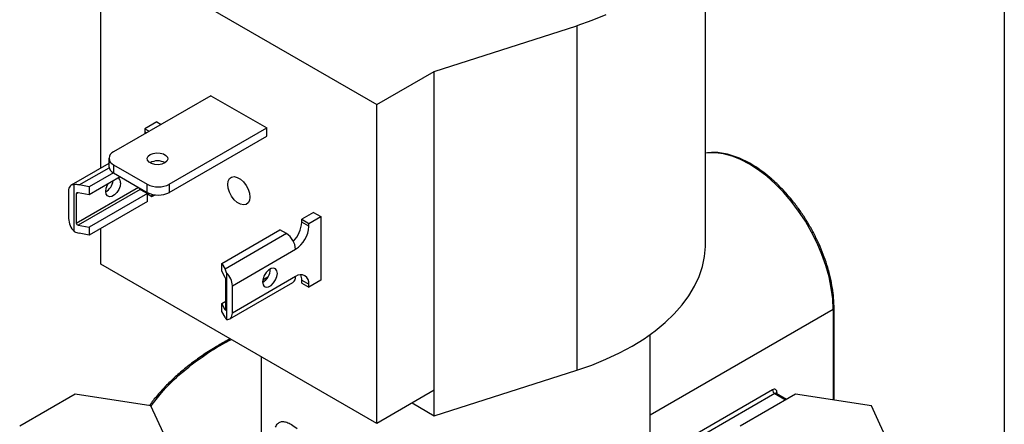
# Model space of a CAD drawing. Header units: inches. Extents: x 0.5 to 21.5, y 0.5 to 16.5.
# Tile 5 of 6: x 18.3 to 21.5, y 13.3 to 14.6. Entities that reach past the tile are written whole.
import ezdxf

# ---------------------------------------------------------------- set-up
doc = ezdxf.new("R2010")
doc.units = ezdxf.units.IN
doc.header["$LTSCALE"] = 2
doc.header["$MEASUREMENT"] = 0
doc.linetypes.add('SLD-Solid', pattern=[0])
doc.layers.add('TEXT', color=140, linetype='SLD-Solid', lineweight=25)

msp = doc.modelspace()

# ---------------------------------------------------------------- linework, layer by layer
for p, q in [((20.5435, 13.8353), (20.5435, 14.9376)), ((18.6072, 14.7919), (19.4911, 14.2817)), ((18.6072, 14.0779), (18.6072, 14.7919)), ((19.6749, 14.3878), (20.1311, 14.5336)), ((20.1311, 14.5336), (20.1311, 13.4313)), ((19.4911, 14.2817), (19.6749, 14.3878)), ((19.6749, 13.3671), (19.6749, 14.3878)), ((18.9597, 14.31), (18.6478, 14.13)), ((18.9597, 14.31), (19.1386, 14.2067)), ((19.4911, 13.261), (19.4911, 14.2817)), ((18.7868, 14.2261), (18.7486, 14.204)), ((18.7868, 14.2261), (18.8005, 14.2181)), ((18.7486, 14.1946), (18.7482, 14.1879)), ((18.7486, 14.204), (18.7624, 14.1961)), ((18.7486, 14.204), (18.7486, 14.1946)), ((18.7486, 14.1946), (18.7542, 14.1914)), ((18.8267, 14.0267), (19.1386, 14.2067)), ((19.1386, 14.1806), (19.1386, 14.2067)), ((18.8267, 14.0006), (19.1386, 14.1806)), ((18.6332, 14.0929), (18.5124, 14.0232)), ((18.6332, 14.1095), (18.6332, 14.0834)), ((18.8094, 14.0969), (18.8094, 14.0932)), ((18.5383, 14.0242), (18.6337, 14.0793)), ((18.6479, 14.063), (18.5703, 14.0182)), ((18.6478, 14.0891), (18.756, 14.0267)), ((18.6478, 14.0891), (18.6478, 14.063)), ((18.6478, 14.063), (18.756, 14.0006)), ((18.6698, 14.0503), (18.5703, 13.9929)), ((18.5039, 14.0044), (18.5039, 13.917)), ((18.5223, 13.8753), (18.5223, 14.0249)), ((18.5287, 13.9019), (18.7278, 14.0169)), ((18.5351, 13.9995), (18.5287, 13.9958)), ((18.733, 14.0101), (18.5351, 13.8958)), ((18.5703, 13.9929), (18.5351, 13.9995)), ((18.5703, 14.0182), (18.5383, 14.0242)), ((18.5703, 14.0182), (18.5703, 13.9929)), ((18.7564, 13.9966), (18.5703, 13.8892)), ((18.733, 14.0101), (18.7564, 13.9966)), ((18.7486, 14.0048), (18.7486, 14.0011)), ((18.756, 14.0006), (18.756, 14.0267)), ((18.7564, 13.9713), (18.7564, 13.9966)), ((18.8267, 14.0267), (18.8267, 14.0006)), ((18.5287, 13.9958), (18.5287, 13.9019)), ((18.7564, 13.9713), (18.5703, 13.8639)), ((18.7564, 13.9954), (18.7712, 13.9868)), ((18.7712, 13.9945), (18.7712, 13.9868)), ((18.7712, 13.9868), (18.7814, 13.9927)), ((19.2888, 13.9362), (19.2506, 13.9142)), ((19.2888, 13.9362), (19.3115, 13.9232)), ((19.2506, 13.9142), (19.2733, 13.9011)), ((19.2506, 13.9048), (19.2506, 13.9142)), ((19.2733, 13.8918), (19.2506, 13.9048)), ((19.2733, 13.9011), (19.3115, 13.9232)), ((19.3115, 13.9232), (19.3115, 13.719)), ((18.5351, 13.8958), (18.5703, 13.8892)), ((18.5703, 13.8892), (18.5703, 13.8639)), ((18.6072, 13.7712), (18.6072, 13.8852)), ((18.9945, 13.7733), (19.1806, 13.8807)), ((19.2019, 13.8685), (19.1806, 13.8807)), ((19.2733, 13.8918), (19.2733, 13.9011)), ((18.5703, 13.8639), (18.5383, 13.8699)), ((19.2019, 13.8685), (19.005, 13.7548)), ((19.0286, 13.7015), (19.2308, 13.8183)), ((19.4911, 13.261), (18.6072, 13.7712)), ((18.9945, 13.748), (18.9945, 13.7733)), ((18.9945, 13.7733), (19.005, 13.7548)), ((19.006, 13.7277), (18.9945, 13.748)), ((19.0081, 13.6252), (19.0081, 13.7191)), ((19.0102, 13.7433), (19.0102, 13.5936)), ((19.2308, 13.7309), (19.0286, 13.6141)), ((19.1258, 13.72), (19.1424, 13.7296)), ((19.2506, 13.7194), (19.2733, 13.7064)), ((19.2506, 13.7101), (19.2506, 13.7194)), ((19.3115, 13.719), (19.2733, 13.697)), ((19.0201, 13.5954), (19.2224, 13.7121)), ((19.0286, 13.6141), (19.0286, 13.7015)), ((19.2506, 13.7101), (19.2733, 13.697)), ((19.2733, 13.697), (19.2733, 13.7064)), ((18.9945, 13.6443), (19.0081, 13.6521)), ((18.9945, 13.6189), (18.9945, 13.6443)), ((19.006, 13.624), (18.9945, 13.6443)), ((19.005, 13.6005), (18.9945, 13.6189)), ((19.006, 13.624), (19.0081, 13.6252)), ((20.366, 13.2884), (20.9519, 13.6266)), ((20.9519, 13.6266), (20.9519, 13.3362)), ((20.9549, 13.3357), (20.9549, 13.6307)), ((20.366, 13.0923), (20.366, 13.5452)), ((19.121, 13.4746), (19.121, 13.2221)), ((19.6749, 13.2855), (20.1311, 13.4313)), ((19.6749, 13.3671), (19.4911, 13.261)), ((19.6749, 13.2855), (19.6749, 13.3671)), ((20.7578, 13.3684), (20.366, 13.1422)), ((18.5252, 13.3548), (18.3476, 13.2523)), ((18.7678, 13.3173), (18.5252, 13.3548)), ((20.7649, 13.3562), (20.3712, 13.1289)), ((20.8318, 13.3548), (20.6542, 13.2523)), ((20.7649, 13.3562), (20.7995, 13.3362)), ((20.8025, 13.3379), (20.7699, 13.3567)), ((20.772, 13.3602), (20.772, 13.3555)), ((21.0744, 13.3173), (20.8318, 13.3548)), ((18.8328, 13.1772), (18.7678, 13.3173)), ((19.6042, 13.3263), (19.6749, 13.2855)), ((21.1394, 13.1772), (21.0744, 13.3173))]:
    msp.add_line(p, q)
at = {"flags": 128}
for points in [[(20.2247, 14.5687), (20.179, 14.5502), (20.1311, 14.5336)], [(18.7656, 14.1216), (18.775, 14.1254), (18.786, 14.1271), (18.7974, 14.1265), (18.8078, 14.1237), (18.8159, 14.119), (18.8208, 14.113), (18.8218, 14.1065), (18.8188, 14.1001), (18.8122, 14.0946), (18.8028, 14.0909), (18.7918, 14.0891), (18.7804, 14.0897), (18.77, 14.0925), (18.7619, 14.0972), (18.757, 14.1032), (18.756, 14.1098), (18.759, 14.1162), (18.7656, 14.1216)], [(20.5598, 14.1273), (20.55, 14.1267), (20.5435, 14.126)], [(20.9519, 13.6266), (20.9505, 13.6598), (20.9461, 13.6943), (20.9388, 13.7298), (20.9288, 13.7659), (20.916, 13.8021), (20.9008, 13.8381), (20.8831, 13.8734), (20.8633, 13.9078), (20.8415, 13.9408), (20.8179, 13.972), (20.793, 14.0011), (20.7668, 14.0278), (20.7397, 14.0519), (20.712, 14.0729), (20.6839, 14.0908), (20.6559, 14.1053), (20.6282, 14.1162), (20.6011, 14.1235), (20.5749, 14.127), (20.5598, 14.1273)], [(18.6705, 14.0307), (18.6691, 14.0206), (18.6649, 14.01), (18.6586, 14.0002), (18.6509, 13.9925), (18.6427, 13.9877), (18.635, 13.9865), (18.6287, 13.989), (18.6245, 13.9949), (18.6231, 14.0034), (18.6245, 14.0136), (18.6287, 14.0242), (18.6307, 14.0277)], [(19.0843, 13.9852), (19.0829, 13.9746), (19.0787, 13.9665), (19.0722, 13.9615), (19.0637, 13.9601), (19.0541, 13.9624), (19.0441, 13.9682), (19.0345, 13.977), (19.0261, 13.9881), (19.0195, 14.0007), (19.0154, 14.0136), (19.0139, 14.0258), (19.0154, 14.0365), (19.0195, 14.0446), (19.0261, 14.0495), (19.0345, 14.0509), (19.0441, 14.0486), (19.0541, 14.0429), (19.0637, 14.0341), (19.0722, 14.0229), (19.0787, 14.0104), (19.0829, 13.9975), (19.0843, 13.9852)], [(18.5223, 14.0249), (18.5184, 14.025), (18.5148, 14.0243), (18.5117, 14.0227), (18.509, 14.0204), (18.5068, 14.0173), (18.5052, 14.0135), (18.5043, 14.0092), (18.5039, 14.0044)], [(20.1311, 13.4313), (20.179, 13.4479), (20.2247, 13.4664), (20.2681, 13.4867), (20.309, 13.5086), (20.3471, 13.5322), (20.3823, 13.5573), (20.4143, 13.5837), (20.4431, 13.6113), (20.4685, 13.64), (20.4903, 13.6697), (20.5085, 13.7002), (20.523, 13.7313), (20.5336, 13.763), (20.5404, 13.795), (20.5434, 13.8272), (20.5435, 13.8353)], [(19.1252, 13.7136), (19.1266, 13.705), (19.1307, 13.6992), (19.137, 13.6967), (19.1447, 13.6979), (19.153, 13.7027), (19.1607, 13.7104), (19.167, 13.7201), (19.1711, 13.7307), (19.1725, 13.7409), (19.1711, 13.7494), (19.167, 13.7553), (19.1607, 13.7578), (19.153, 13.7565), (19.1447, 13.7518), (19.137, 13.7441), (19.1307, 13.7343), (19.1266, 13.7237), (19.1252, 13.7136)], [(19.0102, 13.5936), (19.0141, 13.5935), (19.0177, 13.5943), (19.0209, 13.5958), (19.0236, 13.5982), (19.0257, 13.6013), (19.0273, 13.605), (19.0283, 13.6093), (19.0286, 13.6141)]]:
    msp.add_lwpolyline(points, dxfattribs=at)
for centre, radius, start, end in [((18.6556, 14.1095), 0.0218, 110.7834, 249.2166), ((18.7889, 14.0529), 0.0485, 60.3292, 119.6708), ((18.6582, 14.0859), 0.0251, 185.6948, 245.6253), ((18.597, 14.046), 0.0509, 300.7991, 350.2571), ((18.6549, 14.0329), 0.0157, 352.1692, 59.2376), ((18.7382, 14.018), 0.00942, 191.0274, 237.0094), ((18.7914, 14.0949), 0.0769, 242.6097, 297.3903), ((18.7914, 14.0688), 0.0769, 242.6097, 297.3903), ((18.5678, 13.9202), 0.064, 182.8696, 224.6515), ((19.1578, 13.9092), 0.0929, 315.3694, 357.3024), ((19.1812, 13.8959), 0.0922, 302.6055, 357.3945), ((19.1679, 13.8154), 0.063, 2.6055, 57.3945), ((19.1008, 13.755), 0.0491, 299.7666, 0.2388), ((18.9647, 13.6983), 0.064, 2.8696, 44.6515), ((19.2108, 13.7287), 0.0202, 305.0133, 6.2988), ((19.2474, 13.7106), 0.0262, 350.786, 129.2033), ((19.2119, 13.7208), 0.0388, 358.038, 23.9953), ((20.9499, 13.6312), 0.00503, 294.376, 354.2894), ((20.7634, 13.3616), 0.00873, 350.786, 129.2033), ((20.7732, 13.3691), 0.0154, 182.6055, 237.3945), ((20.7678, 13.3521), 0.00503, 65.6929, 125.6176), ((20.7744, 13.3553), 0.0055, 115.7669, 159.5826)]:
    msp.add_arc(centre, radius, start, end)
for centre, major_axis, ratio, start_param, end_param in [((18.5383, 13.9908), (0.0419, -0.0174), 0.710668, 1.857688, 2.231977), ((18.5351, 13.9946), (0.00613, -0.00255), 0.710668, 1.857688, 3.428484), ((18.5383, 13.9034), (0.0419, -0.0174), 0.710668, 4.624991, 4.99928), ((18.5351, 13.9007), (0.00613, -0.00255), 0.710668, 3.428484, 4.99928), ((19.005, 13.7214), (-0.0092, 0.0418), 0.260745, 5.205778, 5.580067), ((19.006, 13.7228), (-0.00135, 0.00612), 0.260745, 4.009271, 5.580067), ((19.006, 13.6289), (-0.00135, 0.00612), 0.260745, 2.438475, 4.009271), ((19.005, 13.634), (-0.0092, 0.0418), 0.260745, 2.438475, 2.812764)]:
    msp.add_ellipse(centre, major_axis=major_axis, ratio=ratio, start_param=start_param, end_param=end_param)
for points, knots in [([(20.9549, 13.6307), (20.9548, 13.636), (20.9546, 13.6515), (20.9523, 13.678), (20.9472, 13.7104), (20.9397, 13.7434), (20.9298, 13.7768), (20.9176, 13.8102), (20.9033, 13.8433), (20.887, 13.8759), (20.8688, 13.9076), (20.8489, 13.9381), (20.8274, 13.9672), (20.8047, 13.9945), (20.7808, 14.0199), (20.7561, 14.0432), (20.7306, 14.064), (20.7047, 14.0822), (20.6785, 14.0976), (20.6524, 14.11), (20.6264, 14.1194), (20.601, 14.1255), (20.5797, 14.1284), (20.5674, 14.1279), (20.5629, 14.1277)], [0, 0, 0, 0, 0.025023, 0.072471, 0.119908, 0.167319, 0.214705, 0.262069, 0.309415, 0.35675, 0.40408, 0.451413, 0.498752, 0.546105, 0.593479, 0.64088, 0.688315, 0.735787, 0.783297, 0.830839, 0.87839, 0.925902, 0.973306, 1, 1, 1, 1]), ([(19.0219, 13.5318), (19.009, 13.5248), (18.9812, 13.5096), (18.9415, 13.4846), (18.9024, 13.4571), (18.8661, 13.4284), (18.8327, 13.3984), (18.8024, 13.3674), (18.779, 13.3405), (18.767, 13.3238), (18.7629, 13.318)], [0, 0, 0, 0, 0.117116, 0.252484, 0.387863, 0.52324, 0.658601, 0.793923, 0.929182, 1, 1, 1, 1]), ([(18.7683, 13.3155), (18.7789, 13.3302), (18.804, 13.3647), (18.8557, 13.4156), (18.9214, 13.4676), (18.9783, 13.5059), (19.0161, 13.5248), (19.0257, 13.5296)], [0, 0, 0, 0, 0.181708, 0.42649, 0.671271, 0.916053, 1, 1, 1, 1]), ([(20.77, 13.3567), (20.7695, 13.3571), (20.7688, 13.3577), (20.7689, 13.3575), (20.7689, 13.3575)], [0, 0, 0, 0, 0.799907, 1, 1, 1, 1]), ([(19.1669, 13.2486), (19.1678, 13.2509), (19.1706, 13.2582), (19.1778, 13.2645), (19.1886, 13.2678), (19.2021, 13.2654), (19.2178, 13.2581), (19.2298, 13.249), (19.2358, 13.2444)], [0, 0, 0, 0, 0.087746, 0.26966, 0.452694, 0.634755, 0.81832, 1, 1, 1, 1])]:
    msp.add_open_spline(points, degree=3, knots=knots)
at = {"layer": 'TEXT'}
msp.add_line((21.5, 16.5), (21.5, 0.5), dxfattribs=at)

doc.saveas('drawing.dxf')
